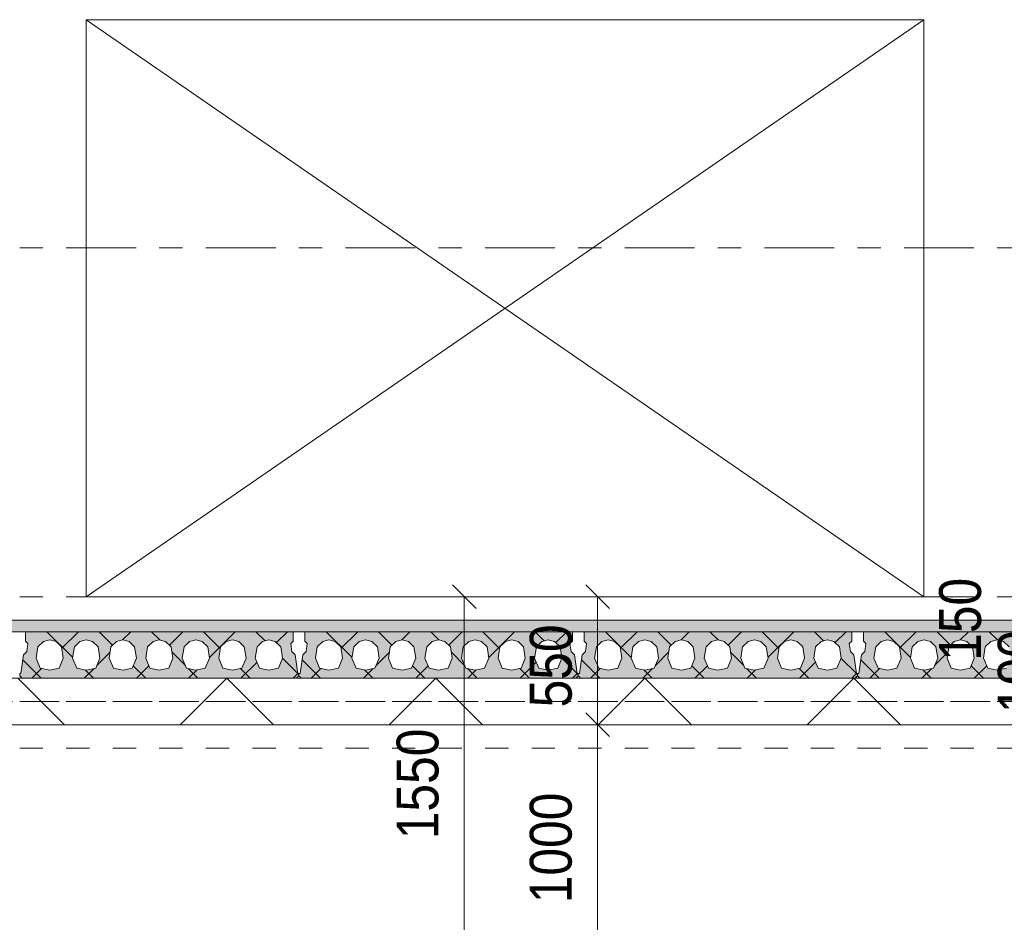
# Model space of a CAD drawing. Header units: millimetres. Extents: x -914 to -73, y -1403 to -809.
# Tile 57 of 79: x -329 to -287, y -999 to -960. Entities that reach past the tile are written whole.
import ezdxf

# ---------------------------------------------------------------- set-up
doc = ezdxf.new("R2010")
doc.units = ezdxf.units.MM
for name, pattern in [('XKITLINE00', [0]), ('XKITLINE01', [4, 1, -1, 1, -1]), ('XKITLINE03', [6, 3, -1, 1, -1])]:
    doc.linetypes.add(name, pattern=pattern)
for name, color, linetype, lineweight in [('Grafisch object', 3, 'Continuous', 0), ('Offset', 4, 'Continuous', 0), ('Onderdeel', 2, 'Continuous', 0), ('Stramien', 4, 'Continuous', 0)]:
    doc.layers.add(name, color=color, linetype=linetype, lineweight=lineweight)
doc.styles.add('ARIAL', font='arial.ttf')

msp = doc.modelspace()

# ---------------------------------------------------------------- hatches: boundary and pattern name
at = {"layer": 'Onderdeel'}
msp.add_hatch(color=256, dxfattribs=at).paths.add_polyline_path([(-364.919, -986.314), (-364.919, -985.814), (-239.222, -985.814), (-239.222, -986.314)], flags=17)
h = msp.add_hatch(color=256, dxfattribs=at)
h.paths.add_polyline_path([(-317.084, -987.308), (-316.969, -988.114), (-316.919, -988.114), (-316.919, -988.214), (-317.019, -988.314), (-328.819, -988.314), (-328.919, -988.214), (-328.919, -988.114), (-328.869, -988.114), (-328.754, -987.308), (-328.612, -987.166), (-328.563, -986.82), (-328.669, -986.714), (-328.669, -986.314), (-317.169, -986.314), (-317.169, -986.714), (-317.275, -986.82), (-317.225, -987.166)], flags=17)
h.paths.add_polyline_path([(-318.614, -987.887), (-318.209, -987.964), (-317.803, -987.887), (-317.624, -987.445), (-317.699, -986.961), (-317.937, -986.73), (-318.209, -986.664), (-318.48, -986.73), (-318.718, -986.961), (-318.794, -987.445)])
h.paths.add_polyline_path([(-320.184, -987.887), (-319.779, -987.964), (-319.373, -987.887), (-319.194, -987.445), (-319.269, -986.961), (-319.507, -986.73), (-319.779, -986.664), (-320.05, -986.73), (-320.288, -986.961), (-320.364, -987.445)])
h.paths.add_polyline_path([(-321.754, -987.887), (-321.349, -987.964), (-320.943, -987.887), (-320.764, -987.445), (-320.839, -986.961), (-321.077, -986.73), (-321.349, -986.664), (-321.62, -986.73), (-321.858, -986.961), (-321.934, -987.445)])
h.paths.add_polyline_path([(-323.324, -987.887), (-322.919, -987.964), (-322.513, -987.887), (-322.334, -987.445), (-322.409, -986.961), (-322.647, -986.73), (-322.919, -986.664), (-323.19, -986.73), (-323.428, -986.961), (-323.504, -987.445)])
h.paths.add_polyline_path([(-324.894, -987.887), (-324.489, -987.964), (-324.083, -987.887), (-323.904, -987.445), (-323.979, -986.961), (-324.217, -986.73), (-324.489, -986.664), (-324.76, -986.73), (-324.998, -986.961), (-325.074, -987.445)])
h.paths.add_polyline_path([(-326.464, -987.887), (-326.059, -987.964), (-325.653, -987.887), (-325.474, -987.445), (-325.549, -986.961), (-325.787, -986.73), (-326.059, -986.664), (-326.33, -986.73), (-326.568, -986.961), (-326.644, -987.445)])
h.paths.add_polyline_path([(-328.034, -987.887), (-327.629, -987.964), (-327.223, -987.887), (-327.044, -987.445), (-327.119, -986.961), (-327.357, -986.73), (-327.629, -986.664), (-327.9, -986.73), (-328.138, -986.961), (-328.214, -987.445)])
h = msp.add_hatch(color=256, dxfattribs=at)
h.paths.add_polyline_path([(-305.084, -987.308), (-304.969, -988.114), (-304.919, -988.114), (-304.919, -988.214), (-305.019, -988.314), (-316.819, -988.314), (-316.919, -988.214), (-316.919, -988.114), (-316.869, -988.114), (-316.754, -987.308), (-316.612, -987.166), (-316.563, -986.82), (-316.669, -986.714), (-316.669, -986.314), (-305.169, -986.314), (-305.169, -986.714), (-305.275, -986.82), (-305.225, -987.166)], flags=17)
h.paths.add_polyline_path([(-306.614, -987.887), (-306.209, -987.964), (-305.803, -987.887), (-305.624, -987.445), (-305.699, -986.961), (-305.937, -986.73), (-306.209, -986.664), (-306.48, -986.73), (-306.718, -986.961), (-306.794, -987.445)])
h.paths.add_polyline_path([(-308.184, -987.887), (-307.779, -987.964), (-307.373, -987.887), (-307.194, -987.445), (-307.269, -986.961), (-307.507, -986.73), (-307.779, -986.664), (-308.05, -986.73), (-308.288, -986.961), (-308.364, -987.445)])
h.paths.add_polyline_path([(-309.754, -987.887), (-309.349, -987.964), (-308.943, -987.887), (-308.764, -987.445), (-308.839, -986.961), (-309.077, -986.73), (-309.349, -986.664), (-309.62, -986.73), (-309.858, -986.961), (-309.934, -987.445)])
h.paths.add_polyline_path([(-311.324, -987.887), (-310.919, -987.964), (-310.513, -987.887), (-310.334, -987.445), (-310.409, -986.961), (-310.647, -986.73), (-310.919, -986.664), (-311.19, -986.73), (-311.428, -986.961), (-311.504, -987.445)])
h.paths.add_polyline_path([(-312.894, -987.887), (-312.489, -987.964), (-312.083, -987.887), (-311.904, -987.445), (-311.979, -986.961), (-312.217, -986.73), (-312.489, -986.664), (-312.76, -986.73), (-312.998, -986.961), (-313.074, -987.445)])
h.paths.add_polyline_path([(-314.464, -987.887), (-314.059, -987.964), (-313.653, -987.887), (-313.474, -987.445), (-313.549, -986.961), (-313.787, -986.73), (-314.059, -986.664), (-314.33, -986.73), (-314.568, -986.961), (-314.644, -987.445)])
h.paths.add_polyline_path([(-316.034, -987.887), (-315.629, -987.964), (-315.223, -987.887), (-315.044, -987.445), (-315.119, -986.961), (-315.357, -986.73), (-315.629, -986.664), (-315.9, -986.73), (-316.138, -986.961), (-316.214, -987.445)])
h = msp.add_hatch(color=256, dxfattribs=at)
h.paths.add_polyline_path([(-293.084, -987.308), (-292.969, -988.114), (-292.919, -988.114), (-292.919, -988.214), (-293.019, -988.314), (-304.819, -988.314), (-304.919, -988.214), (-304.919, -988.114), (-304.869, -988.114), (-304.754, -987.308), (-304.612, -987.166), (-304.563, -986.82), (-304.669, -986.714), (-304.669, -986.314), (-293.169, -986.314), (-293.169, -986.714), (-293.275, -986.82), (-293.225, -987.166)], flags=17)
h.paths.add_polyline_path([(-294.614, -987.887), (-294.209, -987.964), (-293.803, -987.887), (-293.624, -987.445), (-293.699, -986.961), (-293.937, -986.73), (-294.209, -986.664), (-294.48, -986.73), (-294.718, -986.961), (-294.794, -987.445)])
h.paths.add_polyline_path([(-296.184, -987.887), (-295.779, -987.964), (-295.373, -987.887), (-295.194, -987.445), (-295.269, -986.961), (-295.507, -986.73), (-295.779, -986.664), (-296.05, -986.73), (-296.288, -986.961), (-296.364, -987.445)])
h.paths.add_polyline_path([(-297.754, -987.887), (-297.349, -987.964), (-296.943, -987.887), (-296.764, -987.445), (-296.839, -986.961), (-297.077, -986.73), (-297.349, -986.664), (-297.62, -986.73), (-297.858, -986.961), (-297.934, -987.445)])
h.paths.add_polyline_path([(-299.324, -987.887), (-298.919, -987.964), (-298.513, -987.887), (-298.334, -987.445), (-298.409, -986.961), (-298.647, -986.73), (-298.919, -986.664), (-299.19, -986.73), (-299.428, -986.961), (-299.504, -987.445)])
h.paths.add_polyline_path([(-300.894, -987.887), (-300.489, -987.964), (-300.083, -987.887), (-299.904, -987.445), (-299.979, -986.961), (-300.217, -986.73), (-300.489, -986.664), (-300.76, -986.73), (-300.998, -986.961), (-301.074, -987.445)])
h.paths.add_polyline_path([(-302.464, -987.887), (-302.059, -987.964), (-301.653, -987.887), (-301.474, -987.445), (-301.549, -986.961), (-301.787, -986.73), (-302.059, -986.664), (-302.33, -986.73), (-302.568, -986.961), (-302.644, -987.445)])
h.paths.add_polyline_path([(-304.034, -987.887), (-303.629, -987.964), (-303.223, -987.887), (-303.044, -987.445), (-303.119, -986.961), (-303.357, -986.73), (-303.629, -986.664), (-303.9, -986.73), (-304.138, -986.961), (-304.214, -987.445)])
h = msp.add_hatch(color=256, dxfattribs=at)
h.paths.add_polyline_path([(-281.084, -987.308), (-280.969, -988.114), (-280.919, -988.114), (-280.919, -988.214), (-281.019, -988.314), (-292.819, -988.314), (-292.919, -988.214), (-292.919, -988.114), (-292.869, -988.114), (-292.754, -987.308), (-292.612, -987.166), (-292.563, -986.82), (-292.669, -986.714), (-292.669, -986.314), (-281.169, -986.314), (-281.169, -986.714), (-281.275, -986.82), (-281.225, -987.166)], flags=17)
h.paths.add_polyline_path([(-282.614, -987.887), (-282.209, -987.964), (-281.803, -987.887), (-281.624, -987.445), (-281.699, -986.961), (-281.937, -986.73), (-282.209, -986.664), (-282.48, -986.73), (-282.718, -986.961), (-282.794, -987.445)])
h.paths.add_polyline_path([(-284.184, -987.887), (-283.779, -987.964), (-283.373, -987.887), (-283.194, -987.445), (-283.269, -986.961), (-283.507, -986.73), (-283.779, -986.664), (-284.05, -986.73), (-284.288, -986.961), (-284.364, -987.445)])
h.paths.add_polyline_path([(-285.754, -987.887), (-285.349, -987.964), (-284.943, -987.887), (-284.764, -987.445), (-284.839, -986.961), (-285.077, -986.73), (-285.349, -986.664), (-285.62, -986.73), (-285.858, -986.961), (-285.934, -987.445)])
h.paths.add_polyline_path([(-287.324, -987.887), (-286.919, -987.964), (-286.513, -987.887), (-286.334, -987.445), (-286.409, -986.961), (-286.647, -986.73), (-286.919, -986.664), (-287.19, -986.73), (-287.428, -986.961), (-287.504, -987.445)])
h.paths.add_polyline_path([(-288.894, -987.887), (-288.489, -987.964), (-288.083, -987.887), (-287.904, -987.445), (-287.979, -986.961), (-288.217, -986.73), (-288.489, -986.664), (-288.76, -986.73), (-288.998, -986.961), (-289.074, -987.445)])
h.paths.add_polyline_path([(-290.464, -987.887), (-290.059, -987.964), (-289.653, -987.887), (-289.474, -987.445), (-289.549, -986.961), (-289.787, -986.73), (-290.059, -986.664), (-290.33, -986.73), (-290.568, -986.961), (-290.644, -987.445)])
h.paths.add_polyline_path([(-292.034, -987.887), (-291.629, -987.964), (-291.223, -987.887), (-291.044, -987.445), (-291.119, -986.961), (-291.357, -986.73), (-291.629, -986.664), (-291.9, -986.73), (-292.138, -986.961), (-292.214, -987.445)])

# ---------------------------------------------------------------- linework, layer by layer
at = {"layer": 'Grafisch object', "linetype": 'XKITLINE00', "lineweight": 0}
for p, q in [((-290.076, -960.014), (-326.066, -984.814)), ((-326.066, -960.014), (-290.076, -984.814))]:
    msp.add_line(p, q, dxfattribs=at)
at = {"layer": 'Offset', "linetype": 'XKITLINE00', "lineweight": 0}
for p, q in [((-310.324, -984.304), (-309.306, -985.323)), ((-304.6, -984.304), (-303.582, -985.323)), ((-307.655, -984.814), (-311.615, -984.814)), ((-309.815, -1000.314), (-309.815, -984.814)), ((-301.931, -984.814), (-305.891, -984.814)), ((-304.091, -990.314), (-304.091, -984.814)), ((-304.6, -989.804), (-303.582, -990.823)), ((-304.6, -989.804), (-303.582, -990.823)), ((-301.931, -990.314), (-305.891, -990.314)), ((-301.931, -990.314), (-305.891, -990.314)), ((-304.091, -1000.314), (-304.091, -990.314))]:
    msp.add_line(p, q, dxfattribs=at)
at = {"layer": 'Offset'}
for p in [(-309.815, -984.814), (-304.091, -984.814), (-304.091, -990.314), (-304.091, -990.314)]:
    msp.add_point(p, dxfattribs=at)
at = {"layer": 'Onderdeel', "linetype": 'XKITLINE00', "lineweight": 0}
for p, q in [((-326.066, -960.014), (-290.076, -960.014)), ((-326.066, -960.014), (-326.066, -984.814)), ((-290.076, -960.014), (-290.076, -984.814)), ((-326.066, -984.814), (-290.076, -984.814)), ((-239.222, -985.814), (-364.919, -985.814)), ((-364.919, -986.314), (-239.221, -986.314)), ((-328.669, -986.314), (-317.169, -986.314)), ((-328.669, -986.314), (-328.669, -986.714)), ((-328.669, -986.343), (-328.647, -986.321)), ((-326.64, -987.422), (-327.749, -986.314)), ((-327.109, -987.028), (-326.394, -986.314)), ((-324.926, -986.891), (-325.504, -986.314)), ((-324.503, -986.667), (-324.149, -986.314)), ((-322.903, -986.669), (-323.259, -986.314)), ((-322.481, -986.891), (-321.904, -986.314)), ((-320.299, -987.029), (-321.014, -986.314)), ((-320.767, -987.422), (-319.659, -986.314)), ((-318.377, -986.705), (-318.769, -986.314)), ((-317.883, -986.783), (-317.414, -986.314)), ((-317.169, -986.314), (-317.169, -986.714)), ((-316.669, -986.314), (-305.169, -986.314)), ((-316.669, -986.314), (-316.669, -986.714)), ((-316.669, -986.343), (-316.647, -986.321)), ((-314.64, -987.422), (-315.749, -986.314)), ((-315.109, -987.028), (-314.394, -986.314)), ((-312.926, -986.891), (-313.504, -986.314)), ((-312.503, -986.667), (-312.149, -986.314)), ((-310.903, -986.669), (-311.259, -986.314)), ((-310.481, -986.891), (-309.904, -986.314)), ((-308.299, -987.029), (-309.014, -986.314)), ((-308.767, -987.422), (-307.659, -986.314)), ((-306.377, -986.705), (-306.769, -986.314)), ((-305.883, -986.783), (-305.414, -986.314)), ((-305.169, -986.314), (-305.169, -986.714)), ((-304.669, -986.314), (-293.169, -986.314)), ((-304.669, -986.314), (-304.669, -986.714)), ((-304.669, -986.343), (-304.647, -986.321)), ((-302.64, -987.422), (-303.749, -986.314)), ((-303.109, -987.028), (-302.394, -986.314)), ((-300.926, -986.891), (-301.504, -986.314)), ((-300.503, -986.667), (-300.149, -986.314)), ((-298.903, -986.669), (-299.259, -986.314)), ((-298.481, -986.891), (-297.904, -986.314)), ((-296.299, -987.029), (-297.014, -986.314)), ((-296.767, -987.422), (-295.659, -986.314)), ((-294.377, -986.705), (-294.769, -986.314)), ((-293.883, -986.783), (-293.414, -986.314)), ((-293.169, -986.314), (-293.169, -986.714)), ((-292.669, -986.314), (-281.169, -986.314)), ((-292.669, -986.314), (-292.669, -986.714)), ((-292.669, -986.343), (-292.647, -986.321)), ((-290.64, -987.422), (-291.749, -986.314)), ((-291.109, -987.028), (-290.394, -986.314)), ((-288.926, -986.891), (-289.504, -986.314)), ((-288.503, -986.667), (-288.149, -986.314)), ((-286.903, -986.669), (-287.259, -986.314)), ((-328.669, -986.714), (-328.563, -986.82)), ((-328.563, -986.82), (-328.612, -987.166)), ((-328.138, -986.961), (-328.214, -987.445)), ((-327.9, -986.73), (-328.138, -986.961)), ((-327.629, -986.664), (-327.9, -986.73)), ((-327.357, -986.73), (-327.629, -986.664)), ((-327.119, -986.961), (-327.357, -986.73)), ((-327.044, -987.445), (-327.119, -986.961)), ((-326.644, -987.445), (-326.568, -986.961)), ((-326.568, -986.961), (-326.33, -986.73)), ((-326.33, -986.73), (-326.059, -986.664)), ((-326.059, -986.664), (-325.787, -986.73)), ((-325.787, -986.73), (-325.549, -986.961)), ((-325.549, -986.961), (-325.474, -987.445)), ((-325.074, -987.445), (-324.998, -986.961)), ((-324.998, -986.961), (-324.76, -986.73)), ((-324.76, -986.73), (-324.489, -986.664)), ((-324.489, -986.664), (-324.217, -986.73)), ((-324.217, -986.73), (-323.979, -986.961)), ((-323.979, -986.961), (-323.904, -987.445)), ((-323.504, -987.445), (-323.428, -986.961)), ((-323.428, -986.961), (-323.19, -986.73)), ((-323.19, -986.73), (-322.919, -986.664)), ((-322.919, -986.664), (-322.647, -986.73)), ((-322.647, -986.73), (-322.409, -986.961)), ((-322.409, -986.961), (-322.334, -987.445)), ((-321.934, -987.445), (-321.858, -986.961)), ((-321.858, -986.961), (-321.62, -986.73)), ((-321.62, -986.73), (-321.349, -986.664)), ((-321.349, -986.664), (-321.077, -986.73)), ((-321.077, -986.73), (-320.839, -986.961)), ((-320.839, -986.961), (-320.764, -987.445)), ((-320.364, -987.445), (-320.288, -986.961)), ((-320.288, -986.961), (-320.05, -986.73)), ((-320.05, -986.73), (-319.779, -986.664)), ((-319.779, -986.664), (-319.507, -986.73)), ((-319.507, -986.73), (-319.269, -986.961)), ((-319.269, -986.961), (-319.194, -987.445)), ((-318.794, -987.445), (-318.718, -986.961)), ((-318.718, -986.961), (-318.48, -986.73)), ((-318.48, -986.73), (-318.209, -986.664)), ((-318.209, -986.664), (-317.937, -986.73)), ((-317.937, -986.73), (-317.699, -986.961)), ((-317.699, -986.961), (-317.624, -987.445)), ((-317.275, -986.82), (-317.169, -986.714)), ((-317.225, -987.166), (-317.275, -986.82)), ((-316.669, -986.714), (-316.563, -986.82)), ((-316.563, -986.82), (-316.612, -987.166)), ((-316.138, -986.961), (-316.214, -987.445)), ((-315.9, -986.73), (-316.138, -986.961)), ((-315.629, -986.664), (-315.9, -986.73)), ((-315.357, -986.73), (-315.629, -986.664)), ((-315.119, -986.961), (-315.357, -986.73)), ((-315.044, -987.445), (-315.119, -986.961)), ((-314.644, -987.445), (-314.568, -986.961)), ((-314.568, -986.961), (-314.33, -986.73)), ((-314.33, -986.73), (-314.059, -986.664)), ((-314.059, -986.664), (-313.787, -986.73)), ((-313.787, -986.73), (-313.549, -986.961)), ((-313.549, -986.961), (-313.474, -987.445)), ((-313.074, -987.445), (-312.998, -986.961)), ((-312.998, -986.961), (-312.76, -986.73)), ((-312.76, -986.73), (-312.489, -986.664)), ((-312.489, -986.664), (-312.217, -986.73)), ((-312.217, -986.73), (-311.979, -986.961)), ((-311.979, -986.961), (-311.904, -987.445)), ((-311.504, -987.445), (-311.428, -986.961)), ((-311.428, -986.961), (-311.19, -986.73)), ((-311.19, -986.73), (-310.919, -986.664)), ((-310.919, -986.664), (-310.647, -986.73)), ((-310.647, -986.73), (-310.409, -986.961)), ((-310.409, -986.961), (-310.334, -987.445)), ((-309.934, -987.445), (-309.858, -986.961)), ((-309.858, -986.961), (-309.62, -986.73)), ((-309.62, -986.73), (-309.349, -986.664)), ((-309.349, -986.664), (-309.077, -986.73)), ((-309.077, -986.73), (-308.839, -986.961)), ((-308.839, -986.961), (-308.764, -987.445)), ((-308.364, -987.445), (-308.288, -986.961)), ((-308.288, -986.961), (-308.05, -986.73)), ((-308.05, -986.73), (-307.779, -986.664)), ((-307.779, -986.664), (-307.507, -986.73)), ((-307.507, -986.73), (-307.269, -986.961)), ((-307.269, -986.961), (-307.194, -987.445)), ((-306.794, -987.445), (-306.718, -986.961)), ((-306.718, -986.961), (-306.48, -986.73)), ((-306.48, -986.73), (-306.209, -986.664)), ((-306.209, -986.664), (-305.937, -986.73)), ((-305.937, -986.73), (-305.699, -986.961)), ((-305.699, -986.961), (-305.624, -987.445)), ((-305.275, -986.82), (-305.169, -986.714)), ((-305.225, -987.166), (-305.275, -986.82)), ((-304.669, -986.714), (-304.563, -986.82)), ((-304.563, -986.82), (-304.612, -987.166)), ((-304.138, -986.961), (-304.214, -987.445)), ((-303.9, -986.73), (-304.138, -986.961)), ((-303.629, -986.664), (-303.9, -986.73)), ((-303.357, -986.73), (-303.629, -986.664)), ((-303.119, -986.961), (-303.357, -986.73)), ((-303.044, -987.445), (-303.119, -986.961)), ((-302.644, -987.445), (-302.568, -986.961)), ((-302.568, -986.961), (-302.33, -986.73)), ((-302.33, -986.73), (-302.059, -986.664)), ((-302.059, -986.664), (-301.787, -986.73)), ((-301.787, -986.73), (-301.549, -986.961)), ((-301.549, -986.961), (-301.474, -987.445)), ((-301.074, -987.445), (-300.998, -986.961)), ((-300.998, -986.961), (-300.76, -986.73)), ((-300.76, -986.73), (-300.489, -986.664)), ((-300.489, -986.664), (-300.217, -986.73)), ((-300.217, -986.73), (-299.979, -986.961)), ((-299.979, -986.961), (-299.904, -987.445)), ((-299.504, -987.445), (-299.428, -986.961)), ((-299.428, -986.961), (-299.19, -986.73)), ((-299.19, -986.73), (-298.919, -986.664)), ((-298.919, -986.664), (-298.647, -986.73)), ((-298.647, -986.73), (-298.409, -986.961)), ((-298.409, -986.961), (-298.334, -987.445)), ((-297.934, -987.445), (-297.858, -986.961)), ((-297.858, -986.961), (-297.62, -986.73)), ((-297.62, -986.73), (-297.349, -986.664)), ((-297.349, -986.664), (-297.077, -986.73)), ((-297.077, -986.73), (-296.839, -986.961)), ((-296.839, -986.961), (-296.764, -987.445)), ((-296.364, -987.445), (-296.288, -986.961)), ((-296.288, -986.961), (-296.05, -986.73)), ((-296.05, -986.73), (-295.779, -986.664)), ((-295.779, -986.664), (-295.507, -986.73)), ((-295.507, -986.73), (-295.269, -986.961)), ((-295.269, -986.961), (-295.194, -987.445)), ((-294.794, -987.445), (-294.718, -986.961)), ((-294.718, -986.961), (-294.48, -986.73)), ((-294.48, -986.73), (-294.209, -986.664)), ((-294.209, -986.664), (-293.937, -986.73)), ((-293.937, -986.73), (-293.699, -986.961)), ((-293.699, -986.961), (-293.624, -987.445)), ((-293.275, -986.82), (-293.169, -986.714)), ((-293.225, -987.166), (-293.275, -986.82)), ((-292.669, -986.714), (-292.563, -986.82)), ((-292.563, -986.82), (-292.612, -987.166)), ((-292.138, -986.961), (-292.214, -987.445)), ((-291.9, -986.73), (-292.138, -986.961)), ((-291.629, -986.664), (-291.9, -986.73)), ((-291.357, -986.73), (-291.629, -986.664)), ((-291.119, -986.961), (-291.357, -986.73)), ((-291.044, -987.445), (-291.119, -986.961)), ((-290.644, -987.445), (-290.568, -986.961)), ((-290.568, -986.961), (-290.33, -986.73)), ((-290.33, -986.73), (-290.059, -986.664)), ((-290.059, -986.664), (-289.787, -986.73)), ((-289.787, -986.73), (-289.549, -986.961)), ((-289.549, -986.961), (-289.474, -987.445)), ((-289.074, -987.445), (-288.998, -986.961)), ((-288.998, -986.961), (-288.76, -986.73)), ((-288.76, -986.73), (-288.489, -986.664)), ((-288.489, -986.664), (-288.217, -986.73)), ((-288.217, -986.73), (-287.979, -986.961)), ((-287.979, -986.961), (-287.904, -987.445)), ((-287.504, -987.445), (-287.428, -986.961)), ((-287.428, -986.961), (-287.19, -986.73)), ((-287.19, -986.73), (-286.919, -986.664)), ((-286.919, -986.664), (-286.647, -986.73)), ((-286.647, -986.73), (-286.409, -986.961)), ((-328.754, -987.308), (-328.869, -988.114)), ((-328.612, -987.166), (-328.754, -987.308)), ((-325.606, -987.771), (-325.035, -987.2)), ((-321.801, -987.771), (-322.372, -987.2)), ((-317.084, -987.308), (-317.225, -987.166)), ((-316.969, -988.114), (-317.084, -987.308)), ((-316.754, -987.308), (-316.869, -988.114)), ((-316.612, -987.166), (-316.754, -987.308)), ((-313.606, -987.771), (-313.035, -987.2)), ((-309.801, -987.771), (-310.372, -987.2)), ((-305.084, -987.308), (-305.225, -987.166)), ((-304.969, -988.114), (-305.084, -987.308)), ((-304.754, -987.308), (-304.869, -988.114)), ((-304.612, -987.166), (-304.754, -987.308)), ((-301.606, -987.771), (-301.035, -987.2)), ((-297.801, -987.771), (-298.372, -987.2)), ((-293.084, -987.308), (-293.225, -987.166)), ((-292.969, -988.114), (-293.084, -987.308)), ((-292.754, -987.308), (-292.869, -988.114)), ((-292.612, -987.166), (-292.754, -987.308)), ((-289.606, -987.771), (-289.035, -987.2)), ((-327.994, -988.314), (-328.784, -987.523)), ((-328.214, -987.445), (-328.034, -987.887)), ((-327.223, -987.887), (-327.044, -987.445)), ((-326.464, -987.887), (-326.644, -987.445)), ((-325.474, -987.445), (-325.653, -987.887)), ((-324.894, -987.887), (-325.074, -987.445)), ((-323.904, -987.445), (-324.083, -987.887)), ((-323.504, -988.314), (-324.039, -987.778)), ((-323.904, -988.314), (-323.368, -987.778)), ((-323.324, -987.887), (-323.504, -987.445)), ((-322.334, -987.445), (-322.513, -987.887)), ((-321.754, -987.887), (-321.934, -987.445)), ((-320.764, -987.445), (-320.943, -987.887)), ((-320.184, -987.887), (-320.364, -987.445)), ((-319.414, -988.314), (-318.722, -987.622)), ((-319.194, -987.445), (-319.373, -987.887)), ((-318.614, -987.887), (-318.794, -987.445)), ((-317.624, -987.445), (-317.803, -987.887)), ((-316.969, -988.114), (-317.63, -987.453)), ((-315.994, -988.314), (-316.784, -987.523)), ((-316.214, -987.445), (-316.034, -987.887)), ((-315.223, -987.887), (-315.044, -987.445)), ((-314.464, -987.887), (-314.644, -987.445)), ((-313.474, -987.445), (-313.653, -987.887)), ((-312.894, -987.887), (-313.074, -987.445)), ((-311.904, -987.445), (-312.083, -987.887)), ((-311.504, -988.314), (-312.039, -987.778)), ((-311.904, -988.314), (-311.368, -987.778)), ((-311.324, -987.887), (-311.504, -987.445)), ((-310.334, -987.445), (-310.513, -987.887)), ((-309.754, -987.887), (-309.934, -987.445)), ((-308.764, -987.445), (-308.943, -987.887)), ((-308.184, -987.887), (-308.364, -987.445)), ((-307.414, -988.314), (-306.722, -987.622)), ((-307.194, -987.445), (-307.373, -987.887)), ((-306.614, -987.887), (-306.794, -987.445)), ((-305.624, -987.445), (-305.803, -987.887)), ((-304.969, -988.114), (-305.63, -987.453)), ((-303.994, -988.314), (-304.784, -987.523)), ((-304.214, -987.445), (-304.034, -987.887)), ((-303.223, -987.887), (-303.044, -987.445)), ((-302.464, -987.887), (-302.644, -987.445)), ((-301.474, -987.445), (-301.653, -987.887)), ((-300.894, -987.887), (-301.074, -987.445)), ((-299.904, -987.445), (-300.083, -987.887)), ((-299.504, -988.314), (-300.039, -987.778)), ((-299.904, -988.314), (-299.368, -987.778)), ((-299.324, -987.887), (-299.504, -987.445)), ((-298.334, -987.445), (-298.513, -987.887)), ((-297.754, -987.887), (-297.934, -987.445)), ((-296.764, -987.445), (-296.943, -987.887)), ((-296.184, -987.887), (-296.364, -987.445)), ((-295.414, -988.314), (-294.722, -987.622)), ((-295.194, -987.445), (-295.373, -987.887)), ((-294.614, -987.887), (-294.794, -987.445)), ((-293.624, -987.445), (-293.803, -987.887)), ((-292.969, -988.114), (-293.63, -987.453)), ((-291.994, -988.314), (-292.784, -987.523)), ((-292.214, -987.445), (-292.034, -987.887)), ((-291.223, -987.887), (-291.044, -987.445)), ((-290.464, -987.887), (-290.644, -987.445)), ((-289.474, -987.445), (-289.653, -987.887)), ((-288.894, -987.887), (-289.074, -987.445)), ((-287.904, -987.445), (-288.083, -987.887)), ((-287.504, -988.314), (-288.039, -987.778)), ((-287.904, -988.314), (-287.368, -987.778)), ((-287.324, -987.887), (-287.504, -987.445)), ((-328.869, -988.114), (-328.919, -988.114)), ((-328.919, -988.114), (-328.919, -988.214)), ((-328.919, -988.214), (-328.819, -988.314)), ((-328.394, -988.314), (-327.978, -987.898)), ((-328.034, -987.887), (-327.629, -987.964)), ((-327.629, -987.964), (-327.223, -987.887)), ((-326.059, -987.964), (-326.464, -987.887)), ((-326.149, -988.314), (-325.738, -987.903)), ((-325.749, -988.314), (-326.108, -987.954)), ((-325.653, -987.887), (-326.059, -987.964)), ((-324.489, -987.964), (-324.894, -987.887)), ((-324.083, -987.887), (-324.489, -987.964)), ((-322.919, -987.964), (-323.324, -987.887)), ((-322.513, -987.887), (-322.919, -987.964)), ((-321.349, -987.964), (-321.754, -987.887)), ((-321.259, -988.314), (-321.669, -987.903)), ((-321.659, -988.314), (-321.299, -987.954)), ((-320.943, -987.887), (-321.349, -987.964)), ((-319.779, -987.964), (-320.184, -987.887)), ((-319.373, -987.887), (-319.779, -987.964)), ((-319.014, -988.314), (-319.43, -987.898)), ((-318.209, -987.964), (-318.614, -987.887)), ((-318.209, -987.964), (-317.803, -987.887)), ((-317.169, -988.314), (-316.969, -988.114)), ((-317.019, -988.314), (-316.919, -988.214)), ((-316.969, -988.114), (-316.969, -988.114)), ((-316.919, -988.164), (-316.969, -988.114)), ((-316.919, -988.114), (-316.969, -988.114)), ((-316.869, -988.114), (-316.919, -988.114)), ((-316.919, -988.114), (-316.919, -988.214)), ((-316.919, -988.114), (-316.919, -988.214)), ((-316.919, -988.214), (-316.819, -988.314)), ((-316.394, -988.314), (-315.978, -987.898)), ((-316.034, -987.887), (-315.629, -987.964)), ((-315.629, -987.964), (-315.223, -987.887)), ((-314.059, -987.964), (-314.464, -987.887)), ((-314.149, -988.314), (-313.738, -987.903)), ((-313.749, -988.314), (-314.108, -987.954)), ((-313.653, -987.887), (-314.059, -987.964)), ((-312.489, -987.964), (-312.894, -987.887)), ((-312.083, -987.887), (-312.489, -987.964)), ((-310.919, -987.964), (-311.324, -987.887)), ((-310.513, -987.887), (-310.919, -987.964)), ((-309.349, -987.964), (-309.754, -987.887)), ((-309.259, -988.314), (-309.669, -987.903)), ((-309.659, -988.314), (-309.299, -987.954)), ((-308.943, -987.887), (-309.349, -987.964)), ((-307.779, -987.964), (-308.184, -987.887)), ((-307.373, -987.887), (-307.779, -987.964)), ((-307.014, -988.314), (-307.43, -987.898)), ((-306.209, -987.964), (-306.614, -987.887)), ((-306.209, -987.964), (-305.803, -987.887)), ((-305.169, -988.314), (-304.969, -988.114)), ((-305.019, -988.314), (-304.919, -988.214)), ((-304.969, -988.114), (-304.969, -988.114)), ((-304.919, -988.164), (-304.969, -988.114)), ((-304.919, -988.114), (-304.969, -988.114)), ((-304.919, -988.114), (-304.919, -988.214)), ((-304.869, -988.114), (-304.919, -988.114)), ((-304.919, -988.114), (-304.919, -988.214)), ((-304.919, -988.214), (-304.819, -988.314)), ((-304.394, -988.314), (-303.978, -987.898)), ((-304.034, -987.887), (-303.629, -987.964)), ((-303.629, -987.964), (-303.223, -987.887)), ((-302.059, -987.964), (-302.464, -987.887)), ((-302.149, -988.314), (-301.738, -987.903)), ((-301.749, -988.314), (-302.108, -987.954)), ((-301.653, -987.887), (-302.059, -987.964)), ((-300.489, -987.964), (-300.894, -987.887)), ((-300.083, -987.887), (-300.489, -987.964)), ((-298.919, -987.964), (-299.324, -987.887)), ((-298.513, -987.887), (-298.919, -987.964)), ((-297.349, -987.964), (-297.754, -987.887)), ((-297.259, -988.314), (-297.669, -987.903)), ((-297.659, -988.314), (-297.299, -987.954)), ((-296.943, -987.887), (-297.349, -987.964)), ((-295.779, -987.964), (-296.184, -987.887)), ((-295.373, -987.887), (-295.779, -987.964)), ((-295.014, -988.314), (-295.43, -987.898)), ((-294.209, -987.964), (-294.614, -987.887)), ((-294.209, -987.964), (-293.803, -987.887)), ((-293.169, -988.314), (-292.969, -988.114)), ((-293.019, -988.314), (-292.919, -988.214)), ((-292.969, -988.114), (-292.969, -988.114)), ((-292.919, -988.164), (-292.969, -988.114)), ((-292.919, -988.114), (-292.969, -988.114)), ((-292.919, -988.114), (-292.919, -988.214)), ((-292.869, -988.114), (-292.919, -988.114)), ((-292.919, -988.114), (-292.919, -988.214)), ((-292.919, -988.214), (-292.819, -988.314)), ((-292.394, -988.314), (-291.978, -987.898)), ((-292.034, -987.887), (-291.629, -987.964)), ((-291.629, -987.964), (-291.223, -987.887)), ((-290.059, -987.964), (-290.464, -987.887)), ((-290.149, -988.314), (-289.738, -987.903)), ((-289.749, -988.314), (-290.108, -987.954)), ((-289.653, -987.887), (-290.059, -987.964)), ((-288.489, -987.964), (-288.894, -987.887)), ((-288.083, -987.887), (-288.489, -987.964)), ((-286.919, -987.964), (-287.324, -987.887)), ((-286.513, -987.887), (-286.919, -987.964)), ((-239.221, -988.314), (-364.919, -988.314)), ((-326.998, -990.314), (-328.998, -988.314)), ((-328.819, -988.314), (-317.019, -988.314)), ((-322.017, -990.314), (-320.017, -988.314)), ((-318.017, -990.314), (-320.017, -988.314)), ((-316.819, -988.314), (-305.019, -988.314)), ((-313.037, -990.314), (-311.037, -988.314)), ((-309.037, -990.314), (-311.037, -988.314)), ((-304.819, -988.314), (-293.019, -988.314)), ((-304.057, -990.314), (-302.057, -988.314)), ((-300.057, -990.314), (-302.057, -988.314)), ((-295.077, -990.314), (-293.077, -988.314)), ((-291.077, -990.314), (-293.077, -988.314)), ((-292.819, -988.314), (-281.019, -988.314)), ((-239.222, -990.314), (-364.919, -990.314))]:
    msp.add_line(p, q, dxfattribs=at)
at = {"layer": 'Onderdeel', "linetype": 'XKITLINE01', "lineweight": 0}
for p, q in [((-239.219, -986.314), (-364.919, -986.314)), ((-364.919, -989.314), (-239.221, -989.314)), ((-364.919, -989.314), (-239.219, -989.314)), ((-239.221, -989.314), (-364.919, -989.314)), ((-239.221, -990.314), (-364.919, -990.314)), ((-364.919, -990.314), (-239.222, -990.314)), ((-239.219, -990.314), (-364.919, -990.314)), ((-364.919, -991.314), (-239.221, -991.314))]:
    msp.add_line(p, q, dxfattribs=at)
at = {"layer": 'Stramien', "linetype": 'XKITLINE03', "lineweight": 0}
for p, q in [((-398.919, -969.814), (-136.219, -969.814)), ((-398.919, -984.814), (-136.219, -984.814)), ((-398.919, -990.314), (-136.219, -990.314))]:
    msp.add_line(p, q, dxfattribs=at)

# ---------------------------------------------------------------- texts
at = {"layer": 'Offset', "style": 'ARIAL', "width": 0.85}
for s, p in [('150', (-287.613, -987.566)), ('550', (-305.201, -989.566)), ('100', (-285.093, -989.816)), ('1550', (-310.925, -995.234)), ('1000', (-305.201, -997.984))]:
    msp.add_text(s, height=1.8, rotation=90.0002, dxfattribs=at).set_placement(p)

doc.saveas('drawing.dxf')
